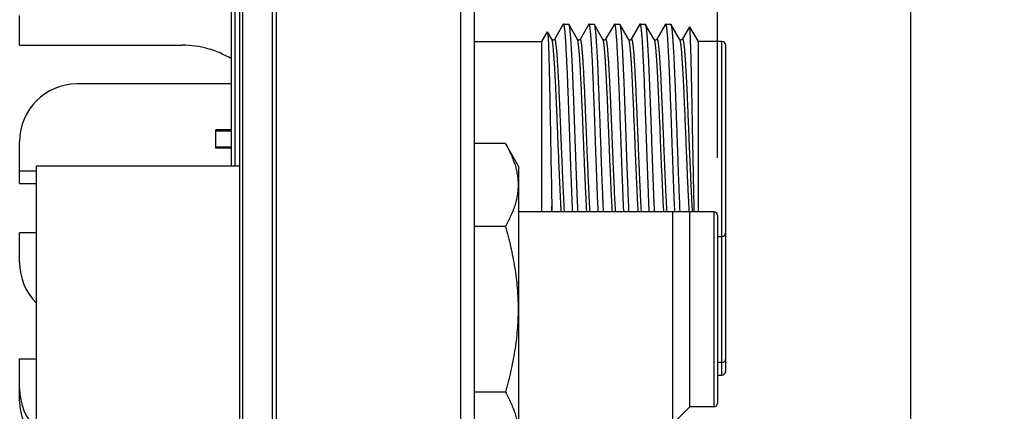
# Model space of a CAD drawing. Header units: inches. Extents: x 0 to 22, y 0 to 17.
# Tile 35 of 114: x 2.407 to 3.477, y 10.913 to 11.339. Entities that reach past the tile are written whole.
import ezdxf

# ---------------------------------------------------------------- set-up
doc = ezdxf.new("R2010")
doc.units = ezdxf.units.IN
doc.header["$LTSCALE"] = 1.21
doc.header["$MEASUREMENT"] = 0
doc.layers.get('0').update_dxf_attribs({"linetype": 'CONTINUOUS'})
doc.layers.add('DIMENSIONS', color=7, linetype='CONTINUOUS')
doc.styles.get("Standard").update_dxf_attribs({"font": 'txt', "width": 0.8})
doc.dimstyles.new('DIMSTYLE_1', dxfattribs={"dimtxt": 0.125, "dimasz": 0.18, "dimexe": 0.125, "dimexo": 0.0625, "dimgap": 0.03125, "dimtad": 0, "dimtih": 1, "dimtoh": 1, "dimzin": 4, "dimdsep": 46, "dimtxsty": 'STANDARD', "dimblk": '_FILLED', "dimblk1": '_FILLED', "dimblk2": '_FILLED', "dimcen": 0.09, "dimadec": 0, "dimazin": 0, "dimtp": 0.01, "dimtm": 0.01, "dimtfac": 1, "dimtofl": 0, "dimtmove": 0, "dimatfit": 3, "dimldrblk": '_FILLED', "dimfxl": 1, "dimtolj": 1, "dimtzin": 4, "dimarcsym": 0})

# ---------------------------------------------------------------- blocks, each defined once
blk = doc.blocks.new('*D48')
at = {"layer": 'DIMENSIONS', "color": 2, "linetype": 'CONTINUOUS'}
blk.add_line((3.1655, 11.1884), (3.1655, 12.7326), dxfattribs=at)
at = {"layer": 'DIMENSIONS', "color": 2, "linetype": 'CONTINUOUS', "insert": (3.103, 12.7951), "char_height": 0.125, "width": 1.225, "attachment_point": 1, "rotation": 90, "line_spacing_factor": 0.9}
blk.add_mtext('3X .38{\\Ftxt.shx;\\W1.000000;\\H0.125000; }[9.6]', dxfattribs=at)
blk = doc.blocks.new('_FILLED')
at = {"color": 0, "linetype": 'BYBLOCK'}
blk.add_solid([(0, 0), (-1, 0.1736), (-1, -0.1736)], dxfattribs=at)
blk = doc.blocks.new('*D50')
at = {"layer": 'DIMENSIONS', "color": 2, "linetype": 'CONTINUOUS'}
for p, q in [((3.3758, 10.3368), (3.3758, 12.7326)), ((3.221, 10.1841), (3.3758, 10.3368)), ((3.221, 9.9474), (3.221, 10.1841))]:
    blk.add_line(p, q, dxfattribs=at)
at = {"layer": 'DIMENSIONS', "color": 2, "linetype": 'CONTINUOUS', "insert": (3.3133, 12.7951), "char_height": 0.125, "width": 1.025, "attachment_point": 1, "rotation": 90, "line_spacing_factor": 0.9}
blk.add_mtext('.44{\\Ftxt.shx;\\W1.000000;\\H0.125000; }[11.1]', dxfattribs=at)

msp = doc.modelspace()

# ---------------------------------------------------------------- linework, layer by layer
at = {"color": 7, "linetype": 'CONTINUOUS'}
for p, q in [((2.8859, 12.2951), (2.8859, 8.1592)), ((2.9009, 12.2811), (2.9009, 8.1592)), ((2.6459, 7.8521), (2.6459, 11.9451)), ((2.6369, 11.1799), (2.6369, 11.4084)), ((2.4065, 11.3109), (2.4065, 11.3433)), ((2.9977, 11.3337), (2.9882, 11.3172)), ((2.998, 11.3339), (2.9977, 11.3337)), ((2.998, 11.3339), (3.0033, 11.3339)), ((2.9983, 11.3336), (2.998, 11.3339)), ((3.0033, 11.3339), (3.0036, 11.3337)), ((3.0131, 11.3172), (3.0036, 11.3337)), ((3.0255, 11.3337), (3.016, 11.3172)), ((3.0258, 11.3339), (3.0255, 11.3337)), ((3.0258, 11.3339), (3.0311, 11.3339)), ((3.0261, 11.3336), (3.0258, 11.3339)), ((3.0311, 11.3339), (3.0314, 11.3337)), ((3.0409, 11.3172), (3.0314, 11.3337)), ((3.0533, 11.3337), (3.0438, 11.3173)), ((3.0536, 11.3339), (3.0533, 11.3337)), ((3.0536, 11.3339), (3.0589, 11.3339)), ((3.0538, 11.3336), (3.0536, 11.3339)), ((3.0589, 11.3339), (3.0592, 11.3337)), ((3.0687, 11.3173), (3.0592, 11.3337)), ((3.0592, 11.3337), (3.0592, 11.3336)), ((3.081, 11.3337), (3.0715, 11.3173)), ((3.0813, 11.3339), (3.081, 11.3337)), ((3.0813, 11.3339), (3.0866, 11.3339)), ((3.0816, 11.3336), (3.0813, 11.3339)), ((3.0866, 11.3339), (3.0869, 11.3337)), ((3.0965, 11.3172), (3.0869, 11.3337)), ((3.0869, 11.3337), (3.087, 11.3336)), ((3.1088, 11.3337), (3.0993, 11.3173)), ((3.1091, 11.3339), (3.1088, 11.3337)), ((3.1091, 11.3339), (3.1144, 11.3339)), ((3.1094, 11.3336), (3.1091, 11.3339)), ((3.1144, 11.3339), (3.1147, 11.3337)), ((3.1242, 11.3173), (3.1147, 11.3337)), ((3.1147, 11.3337), (3.1148, 11.3336)), ((3.1349, 11.3308), (3.1271, 11.3172)), ((3.1351, 11.3308), (3.1349, 11.3308)), ((3.1351, 11.3308), (3.1443, 11.3149)), ((2.9743, 11.3149), (2.9804, 11.3255)), ((2.9804, 11.3255), (2.9805, 11.3255)), ((2.9853, 11.3173), (2.9805, 11.3255)), ((2.4065, 11.3109), (2.5837, 11.3109)), ((2.9009, 11.3149), (2.9743, 11.3149)), ((2.9743, 11.1303), (2.9743, 11.3149)), ((2.9853, 11.3173), (2.9853, 11.3173)), ((2.9855, 11.3168), (2.9853, 11.3173)), ((3.0131, 11.3172), (3.0131, 11.3172)), ((3.016, 11.3172), (3.016, 11.3172)), ((3.0409, 11.3172), (3.0409, 11.3172)), ((3.0715, 11.3173), (3.0715, 11.3173)), ((3.0965, 11.3172), (3.0965, 11.3172)), ((3.0965, 11.3172), (3.0965, 11.3172)), ((3.0993, 11.3173), (3.0994, 11.3174)), ((3.0993, 11.3172), (3.0993, 11.3173)), ((3.1242, 11.3172), (3.1242, 11.3172)), ((3.1443, 11.3149), (3.1443, 11.1299)), ((3.1703, 11.3149), (3.1443, 11.3149)), ((3.1743, 11.3109), (3.1743, 10.9564)), ((2.6369, 11.2688), (2.469, 11.2688)), ((2.6199, 11.1989), (2.6199, 11.2189)), ((2.6369, 11.2189), (2.6199, 11.2189)), ((2.6369, 11.2176), (2.6199, 11.2176)), ((3.0912, 11.1302), (3.0879, 11.2188)), ((2.4065, 11.1604), (2.4065, 11.2063)), ((2.9347, 11.2041), (2.9009, 11.2041)), ((2.9489, 11.1794), (2.9347, 11.2041)), ((2.6199, 11.2003), (2.6369, 11.2003)), ((2.6369, 11.1989), (2.6199, 11.1989)), ((2.4245, 11.1799), (2.4245, 10.8679)), ((2.4245, 11.1799), (2.6459, 11.1799)), ((2.9489, 11.1794), (2.9489, 10.8684)), ((2.4245, 11.1739), (2.4065, 11.1739)), ((2.4065, 11.1604), (2.4245, 11.1604)), ((2.9489, 11.1303), (3.1352, 11.1303)), ((2.9852, 11.1302), (2.9852, 11.136)), ((3.1165, 11.1303), (3.1165, 10.8989)), ((3.1355, 11.1299), (3.1352, 11.1303)), ((3.1355, 10.9179), (3.1355, 11.1299)), ((3.1615, 11.1299), (3.1355, 11.1299)), ((3.1655, 11.1259), (3.1655, 10.9219)), ((2.4065, 11.0746), (2.4065, 11.1069)), ((2.4245, 11.1069), (2.4065, 11.1069)), ((2.9347, 11.114), (2.9009, 11.114)), ((3.1655, 11.1029), (3.1703, 11.1029)), ((2.4065, 10.9241), (2.4065, 10.9699)), ((2.4065, 10.9699), (2.4245, 10.9699)), ((3.1703, 10.9659), (3.1655, 10.9659)), ((3.1655, 10.9524), (3.1703, 10.9524)), ((2.9347, 10.9339), (2.9009, 10.9339)), ((3.1355, 10.9179), (3.1165, 10.8989)), ((3.1615, 10.9179), (3.1355, 10.9179))]:
    msp.add_line(p, q, dxfattribs=at)
at = {"color": 9, "linetype": 'CONTINUOUS'}
for p, q in [((2.6493, 7.8521), (2.6493, 11.9451)), ((2.6813, 7.8521), (2.6813, 11.9451)), ((2.6859, 7.8521), (2.6859, 11.9451)), ((2.6407, 11.1799), (2.6407, 11.4084)), ((3.1242, 11.3172), (3.1244, 11.3168)), ((3.1703, 10.9524), (3.1703, 11.3149)), ((3.1615, 11.1299), (3.1615, 10.9179))]:
    msp.add_line(p, q, dxfattribs=at)
at = {"color": 7, "linetype": 'CONTINUOUS'}
for points in [[(2.9859, 11.3168), (2.9856, 11.317), (2.9854, 11.3172), (2.9854, 11.3172)], [(2.9882, 11.3173), (2.9882, 11.3172), (2.988, 11.317), (2.9878, 11.3168), (2.9874, 11.3166), (2.9869, 11.3165), (2.9864, 11.3166), (2.9859, 11.3168)], [(3.016, 11.3172), (3.0159, 11.3172), (3.0158, 11.317), (3.0156, 11.3168), (3.0153, 11.3166), (3.0148, 11.3165), (3.0143, 11.3165), (3.0138, 11.3166), (3.0134, 11.3169), (3.0132, 11.3171), (3.0131, 11.3172), (3.0131, 11.3172)], [(3.0438, 11.3173), (3.0437, 11.3172), (3.0436, 11.3171), (3.0434, 11.3169), (3.043, 11.3167), (3.0425, 11.3165), (3.042, 11.3165), (3.0415, 11.3167), (3.0412, 11.317), (3.041, 11.3172), (3.0409, 11.3172), (3.0409, 11.3173)], [(3.0715, 11.3172), (3.0715, 11.3172), (3.0714, 11.3171), (3.0711, 11.3168), (3.0707, 11.3166), (3.0703, 11.3165), (3.0698, 11.3165), (3.0693, 11.3167), (3.069, 11.3169), (3.0688, 11.3171), (3.0687, 11.3172), (3.0687, 11.3172)], [(3.099, 11.3168), (3.0986, 11.3166), (3.0981, 11.3165), (3.0976, 11.3165), (3.0971, 11.3166), (3.0968, 11.3169), (3.0966, 11.3171), (3.0965, 11.3172), (3.0965, 11.3172)], [(3.0993, 11.3172), (3.0993, 11.3172), (3.0992, 11.317), (3.099, 11.3168)], [(3.1247, 11.3168), (3.1244, 11.317), (3.1243, 11.3172), (3.1242, 11.3172)], [(3.1271, 11.3172), (3.1271, 11.3172), (3.127, 11.3171), (3.1268, 11.317), (3.1265, 11.3168), (3.1261, 11.3166), (3.1256, 11.3165), (3.1251, 11.3166), (3.1247, 11.3168)]]:
    msp.add_lwpolyline(points, dxfattribs=at)
for centre, radius, start, end in [((2.5837, 11.2089), 0.102, 58.5664, 90), ((3.1703, 11.3109), 0.004, 359.9999, 90), ((2.469, 11.2063), 0.0625, 90, 180), ((4.0979, 11.1828), 1.1137, 182.4068, 182.7042), ((3.1615, 11.1259), 0.004, 0, 90), ((3.1703, 11.1069), 0.004, 270, 360), ((2.469, 11.0746), 0.0625, 180, 224.5371), ((3.1703, 10.9699), 0.004, 270, 360), ((3.1703, 10.9564), 0.004, 270, 360), ((2.469, 10.9376), 0.0625, 180, 224.5082), ((2.469, 10.9241), 0.0625, 180, 224.5392), ((3.1615, 10.9219), 0.004, 270, 360)]:
    msp.add_arc(centre, radius, start, end, dxfattribs=at)
for points, knots in [([(3.008, 11.1302), (3.0078, 11.1325), (3.0076, 11.1371), (3.0073, 11.1442), (3.007, 11.1517), (3.0067, 11.1593), (3.0064, 11.1673), (3.0061, 11.1754), (3.0058, 11.1836), (3.0055, 11.192), (3.0052, 11.2005), (3.0049, 11.2089), (3.0046, 11.2174), (3.0043, 11.2259), (3.004, 11.2343), (3.0037, 11.2425), (3.0034, 11.2506), (3.003, 11.261), (3.0027, 11.2711), (3.0022, 11.2808), (3.0019, 11.2875), (3.0016, 11.2939), (3.0013, 11.3), (3.001, 11.3047), (3.0008, 11.3083), (3.0007, 11.3116), (3.0004, 11.3154), (3.0001, 11.3196), (2.9999, 11.3227), (2.9997, 11.325), (2.9995, 11.3265), (2.9994, 11.3279), (2.9992, 11.3291), (2.9991, 11.3302), (2.9989, 11.3312), (2.9988, 11.332), (2.9986, 11.3326), (2.9985, 11.3331), (2.9984, 11.3334), (2.9983, 11.3335), (2.9983, 11.3336)], [0, 0, 0, 0, 0.033387, 0.068409, 0.104905, 0.142704, 0.181633, 0.221511, 0.262155, 0.303374, 0.34498, 0.386777, 0.428574, 0.470177, 0.511392, 0.552029, 0.5919, 0.63082, 0.70509, 0.740098, 0.77347, 0.80505, 0.834695, 0.862264, 0.87523, 0.887631, 0.910679, 0.931303, 0.949411, 0.957496, 0.964923, 0.971685, 0.977774, 0.983186, 0.987914, 0.991957, 0.995319, 0.998003, 0.999088, 1, 1, 1, 1]), ([(3.0036, 11.3337), (3.0036, 11.3337), (3.0036, 11.3336), (3.0037, 11.3336), (3.0037, 11.3336)], [0, 0, 0, 0, 0.240224, 1, 1, 1, 1]), ([(3.0037, 11.3336), (3.0037, 11.3335), (3.0038, 11.3334), (3.0038, 11.3332), (3.0039, 11.3329), (3.004, 11.3327), (3.0041, 11.3323), (3.0042, 11.3318), (3.0043, 11.3311), (3.0044, 11.3302), (3.0046, 11.3291), (3.0047, 11.3279), (3.0049, 11.3265), (3.005, 11.325), (3.0052, 11.3227), (3.0055, 11.3195), (3.0058, 11.3153), (3.0061, 11.3107), (3.0064, 11.3055), (3.0067, 11.2999), (3.007, 11.2939), (3.0073, 11.2875), (3.0076, 11.2807), (3.0079, 11.2736), (3.0082, 11.2662), (3.0085, 11.2585), (3.0088, 11.2506), (3.0091, 11.2425), (3.0094, 11.2342), (3.0098, 11.223), (3.0103, 11.2089), (3.0108, 11.1948), (3.0112, 11.1836), (3.0115, 11.1753), (3.0118, 11.1672), (3.0121, 11.1593), (3.0124, 11.1517), (3.0127, 11.1442), (3.013, 11.1371), (3.0132, 11.1325), (3.0133, 11.1302)], [0, 0, 0, 0, 0.000936, 0.002031, 0.003292, 0.004721, 0.00632, 0.008091, 0.012147, 0.016887, 0.02231, 0.028411, 0.035186, 0.042627, 0.050726, 0.068862, 0.089513, 0.112584, 0.13797, 0.165552, 0.195203, 0.226787, 0.26016, 0.295166, 0.331646, 0.369429, 0.408341, 0.448202, 0.488827, 0.530028, 0.613396, 0.696763, 0.737964, 0.778589, 0.818449, 0.857361, 0.895143, 0.931622, 0.966628, 1, 1, 1, 1]), ([(3.0357, 11.1302), (3.0356, 11.1325), (3.0354, 11.1371), (3.0351, 11.1442), (3.0348, 11.1516), (3.0344, 11.162), (3.034, 11.1727), (3.0336, 11.1836), (3.0333, 11.1905), (3.0331, 11.1962), (3.0329, 11.2018), (3.0327, 11.2089), (3.0324, 11.2174), (3.032, 11.2286), (3.0315, 11.2423), (3.0309, 11.2582), (3.0304, 11.271), (3.03, 11.2807), (3.0297, 11.2874), (3.0294, 11.2939), (3.0291, 11.2999), (3.0288, 11.3055), (3.0285, 11.3106), (3.0282, 11.3153), (3.0279, 11.3195), (3.0276, 11.3227), (3.0274, 11.325), (3.0273, 11.3265), (3.0271, 11.3278), (3.027, 11.3291), (3.0268, 11.3302), (3.0267, 11.3311), (3.0266, 11.3319), (3.0264, 11.3325), (3.0263, 11.3329), (3.0263, 11.3332), (3.0262, 11.3334), (3.0261, 11.3335), (3.0261, 11.3336)], [0, 0, 0, 0, 0.033366, 0.068366, 0.104839, 0.142615, 0.221375, 0.261994, 0.303189, 0.323943, 0.34477, 0.386545, 0.42832, 0.469903, 0.551722, 0.63049, 0.704752, 0.73976, 0.773134, 0.804721, 0.834375, 0.861961, 0.887351, 0.910429, 0.931091, 0.94924, 0.957347, 0.964794, 0.971576, 0.977683, 0.983112, 0.987857, 0.991916, 0.995288, 0.996719, 0.99798, 0.999073, 1, 1, 1, 1]), ([(3.0314, 11.3337), (3.0314, 11.3337), (3.0314, 11.3336), (3.0314, 11.3336), (3.0314, 11.3336)], [0, 0, 0, 0, 0.240023, 1, 1, 1, 1]), ([(3.0314, 11.3336), (3.0315, 11.3335), (3.0315, 11.3334), (3.0316, 11.3332), (3.0317, 11.3329), (3.0318, 11.3325), (3.0319, 11.332), (3.0321, 11.3311), (3.0322, 11.3302), (3.0324, 11.3291), (3.0325, 11.3279), (3.0326, 11.3265), (3.0328, 11.325), (3.033, 11.3227), (3.0332, 11.3195), (3.0335, 11.3154), (3.0338, 11.3107), (3.0341, 11.3055), (3.0345, 11.2999), (3.0347, 11.295), (3.0349, 11.2908), (3.0351, 11.2864), (3.0354, 11.2807), (3.0356, 11.2736), (3.0359, 11.2662), (3.0362, 11.2585), (3.0365, 11.2506), (3.0368, 11.2425), (3.0371, 11.2342), (3.0375, 11.2259), (3.0377, 11.2188), (3.0379, 11.2132), (3.0381, 11.2075), (3.0384, 11.2004), (3.0386, 11.192), (3.0389, 11.1836), (3.0392, 11.1753), (3.0395, 11.1672), (3.0398, 11.1593), (3.0402, 11.1517), (3.0405, 11.1442), (3.0408, 11.1371), (3.041, 11.1325), (3.0411, 11.1302)], [0, 0, 0, 0, 0.000932, 0.002027, 0.003288, 0.004718, 0.008091, 0.012147, 0.016888, 0.022309, 0.028408, 0.035179, 0.042616, 0.050711, 0.068839, 0.089483, 0.112548, 0.137929, 0.165509, 0.195159, 0.210718, 0.226743, 0.260115, 0.295121, 0.3316, 0.369384, 0.408297, 0.448159, 0.488786, 0.52999, 0.571579, 0.592459, 0.613362, 0.655146, 0.696736, 0.73794, 0.778568, 0.818432, 0.857347, 0.895133, 0.931616, 0.966625, 1, 1, 1, 1]), ([(3.0635, 11.1302), (3.0634, 11.1325), (3.0632, 11.1371), (3.0629, 11.1442), (3.0626, 11.1517), (3.0623, 11.1593), (3.062, 11.1673), (3.0617, 11.1754), (3.0614, 11.1836), (3.0611, 11.192), (3.0608, 11.2004), (3.0605, 11.2089), (3.0602, 11.2174), (3.0599, 11.2245), (3.0597, 11.2301), (3.0595, 11.2357), (3.0593, 11.2425), (3.059, 11.2506), (3.0586, 11.261), (3.0582, 11.2711), (3.0578, 11.2807), (3.0575, 11.2875), (3.0572, 11.2939), (3.0569, 11.299), (3.0567, 11.3029), (3.0565, 11.3065), (3.0563, 11.3107), (3.056, 11.3154), (3.0557, 11.3196), (3.0554, 11.3227), (3.0552, 11.325), (3.0551, 11.3265), (3.0549, 11.3279), (3.0548, 11.3291), (3.0546, 11.3302), (3.0545, 11.3312), (3.0543, 11.332), (3.0542, 11.3326), (3.054, 11.3331), (3.0539, 11.3334), (3.0539, 11.3335), (3.0538, 11.3336)], [0, 0, 0, 0, 0.033384, 0.068402, 0.104894, 0.142689, 0.181613, 0.221487, 0.262125, 0.30334, 0.344941, 0.386734, 0.428526, 0.470125, 0.490791, 0.511336, 0.55197, 0.591838, 0.630755, 0.705023, 0.740031, 0.773402, 0.804984, 0.83463, 0.848683, 0.862202, 0.887572, 0.910624, 0.931253, 0.949368, 0.957457, 0.964889, 0.971655, 0.977749, 0.983166, 0.987899, 0.991947, 0.995313, 0.998, 0.999087, 1, 1, 1, 1]), ([(3.0592, 11.3336), (3.0593, 11.3335), (3.0593, 11.3334), (3.0594, 11.3332), (3.0595, 11.3329), (3.0595, 11.3327), (3.0596, 11.3323), (3.0597, 11.3319), (3.0598, 11.3311), (3.06, 11.3302), (3.0601, 11.3291), (3.0603, 11.3279), (3.0604, 11.3265), (3.0606, 11.325), (3.0608, 11.3227), (3.061, 11.3195), (3.0613, 11.3154), (3.0616, 11.3116), (3.0618, 11.3083), (3.062, 11.3047), (3.0622, 11.2999), (3.0625, 11.2939), (3.0628, 11.2875), (3.0631, 11.2807), (3.0634, 11.2736), (3.0637, 11.2662), (3.064, 11.2585), (3.0643, 11.2506), (3.0646, 11.2425), (3.0649, 11.2342), (3.0652, 11.2259), (3.0655, 11.2174), (3.0659, 11.2061), (3.0664, 11.1921), (3.0669, 11.1781), (3.0673, 11.1672), (3.0677, 11.1569), (3.0682, 11.1445), (3.0686, 11.1349), (3.0688, 11.1302)], [0, 0, 0, 0, 0.000931, 0.00202, 0.003273, 0.004696, 0.006291, 0.008058, 0.012108, 0.016844, 0.022264, 0.028363, 0.035136, 0.042575, 0.050673, 0.068805, 0.089453, 0.11252, 0.124928, 0.1379, 0.165477, 0.195126, 0.22671, 0.260084, 0.295092, 0.331573, 0.369359, 0.408273, 0.448137, 0.488765, 0.529971, 0.571562, 0.613347, 0.696724, 0.77856, 0.818425, 0.857342, 0.931612, 1, 1, 1, 1]), ([(3.0879, 11.2188), (3.0878, 11.2225), (3.0875, 11.2297), (3.0871, 11.2405), (3.0868, 11.2494), (3.0865, 11.2564), (3.0863, 11.2614), (3.0861, 11.2664), (3.0859, 11.2728), (3.0856, 11.2805), (3.0852, 11.2892), (3.0848, 11.2974), (3.0844, 11.3037), (3.0842, 11.3084), (3.084, 11.3117), (3.0838, 11.3147), (3.0836, 11.3176), (3.0834, 11.3202), (3.0832, 11.3226), (3.083, 11.3248), (3.0828, 11.3267), (3.0826, 11.3285), (3.0825, 11.3298), (3.0823, 11.3307), (3.0822, 11.3313), (3.0821, 11.3318), (3.082, 11.3323), (3.0819, 11.3327), (3.0818, 11.333), (3.0817, 11.3333), (3.0817, 11.3335), (3.0816, 11.3336)], [0, 0, 0, 0, 0.095669, 0.189912, 0.281989, 0.326989, 0.371178, 0.414469, 0.456777, 0.538116, 0.614556, 0.6855, 0.750393, 0.78041, 0.808727, 0.835288, 0.860043, 0.882942, 0.903944, 0.923007, 0.940099, 0.955187, 0.968248, 0.974011, 0.979261, 0.983996, 0.988218, 0.991927, 0.995127, 0.997818, 1, 1, 1, 1]), ([(3.087, 11.3336), (3.087, 11.3335), (3.0871, 11.3334), (3.0871, 11.3332), (3.0872, 11.3329), (3.0873, 11.3325), (3.0875, 11.332), (3.0876, 11.3311), (3.0878, 11.3302), (3.0879, 11.3291), (3.0881, 11.3279), (3.0882, 11.3265), (3.0884, 11.325), (3.0886, 11.3227), (3.0888, 11.3195), (3.0891, 11.3153), (3.0894, 11.3107), (3.0897, 11.3055), (3.09, 11.2999), (3.0903, 11.2939), (3.0906, 11.2875), (3.0909, 11.2807), (3.0912, 11.2736), (3.0915, 11.2662), (3.0918, 11.2585), (3.0921, 11.2506), (3.0924, 11.2425), (3.0927, 11.2342), (3.093, 11.2273), (3.0932, 11.2216), (3.0934, 11.216), (3.0936, 11.2089), (3.0939, 11.2004), (3.0942, 11.192), (3.0945, 11.1836), (3.0948, 11.1753), (3.0951, 11.1672), (3.0954, 11.1593), (3.0957, 11.1517), (3.096, 11.1442), (3.0963, 11.1371), (3.0965, 11.1325), (3.0966, 11.1302)], [0, 0, 0, 0, 0.000931, 0.002026, 0.003287, 0.004718, 0.008092, 0.012152, 0.016896, 0.022321, 0.028424, 0.035198, 0.042638, 0.050735, 0.068867, 0.089514, 0.112581, 0.137964, 0.165545, 0.195197, 0.226782, 0.260155, 0.295161, 0.331641, 0.369424, 0.408336, 0.448197, 0.488823, 0.530025, 0.550783, 0.571613, 0.613394, 0.655175, 0.696763, 0.737964, 0.77859, 0.81845, 0.857362, 0.895144, 0.931623, 0.966629, 1, 1, 1, 1]), ([(3.119, 11.1302), (3.1189, 11.1325), (3.1187, 11.1371), (3.1184, 11.1442), (3.1181, 11.1517), (3.1178, 11.1593), (3.1175, 11.1672), (3.1172, 11.1753), (3.1169, 11.1836), (3.1166, 11.192), (3.1163, 11.2004), (3.116, 11.2089), (3.1157, 11.2174), (3.1154, 11.2258), (3.1151, 11.2342), (3.1148, 11.2425), (3.1145, 11.2506), (3.1142, 11.2585), (3.1139, 11.2661), (3.1136, 11.2736), (3.1133, 11.2807), (3.113, 11.2875), (3.1127, 11.2939), (3.1124, 11.2999), (3.1121, 11.3055), (3.1118, 11.3106), (3.1116, 11.3146), (3.1114, 11.3176), (3.1112, 11.3202), (3.111, 11.3227), (3.1108, 11.325), (3.1106, 11.3265), (3.1105, 11.3278), (3.1103, 11.3291), (3.1102, 11.3302), (3.11, 11.3311), (3.1099, 11.3319), (3.1097, 11.3325), (3.1096, 11.3329), (3.1096, 11.3332), (3.1095, 11.3334), (3.1094, 11.3335), (3.1094, 11.3336)], [0, 0, 0, 0, 0.033369, 0.068371, 0.104845, 0.142622, 0.181528, 0.221383, 0.262002, 0.303197, 0.344779, 0.386553, 0.428329, 0.469911, 0.511107, 0.551728, 0.591585, 0.630494, 0.668275, 0.704753, 0.739759, 0.773132, 0.804718, 0.834371, 0.861955, 0.887343, 0.910419, 0.921055, 0.931075, 0.949216, 0.957319, 0.964764, 0.971543, 0.977651, 0.983081, 0.987829, 0.991892, 0.995272, 0.996707, 0.997973, 0.999071, 1, 1, 1, 1]), ([(3.1148, 11.3336), (3.1148, 11.3335), (3.1148, 11.3334), (3.1149, 11.3332), (3.115, 11.3329), (3.1151, 11.3326), (3.1151, 11.3323), (3.1152, 11.3318), (3.1154, 11.3311), (3.1155, 11.3302), (3.1157, 11.3291), (3.1158, 11.3278), (3.116, 11.3265), (3.1161, 11.325), (3.1163, 11.3227), (3.1166, 11.3195), (3.1168, 11.3161), (3.117, 11.3132), (3.1172, 11.3099), (3.1175, 11.3055), (3.1178, 11.2999), (3.1181, 11.2938), (3.1184, 11.2874), (3.1187, 11.2807), (3.119, 11.2735), (3.1193, 11.2661), (3.1196, 11.2585), (3.1199, 11.2505), (3.1202, 11.2424), (3.1205, 11.2342), (3.1208, 11.2258), (3.1211, 11.2174), (3.1214, 11.2089), (3.1217, 11.2018), (3.1219, 11.1961), (3.1221, 11.1905), (3.1223, 11.1836), (3.1227, 11.1727), (3.1232, 11.1595), (3.1238, 11.1445), (3.1242, 11.1349), (3.1244, 11.1302)], [0, 0, 0, 0, 0.000934, 0.002029, 0.00329, 0.004722, 0.006325, 0.0081, 0.012168, 0.016922, 0.022358, 0.028473, 0.035261, 0.042713, 0.050822, 0.068974, 0.089634, 0.100877, 0.112712, 0.138102, 0.165688, 0.195344, 0.226933, 0.260309, 0.295316, 0.331794, 0.369574, 0.408481, 0.448335, 0.488954, 0.530147, 0.571726, 0.613497, 0.655267, 0.676092, 0.696844, 0.738034, 0.778648, 0.857398, 0.931639, 1, 1, 1, 1]), ([(3.1403, 11.1299), (3.1402, 11.1319), (3.1401, 11.1362), (3.1399, 11.1428), (3.1397, 11.1498), (3.1396, 11.1571), (3.1394, 11.1648), (3.1393, 11.1728), (3.1391, 11.1809), (3.1389, 11.1893), (3.1388, 11.1977), (3.1386, 11.2063), (3.1384, 11.2149), (3.1383, 11.2235), (3.1381, 11.232), (3.1379, 11.2431), (3.1377, 11.254), (3.1375, 11.2646), (3.1373, 11.2722), (3.1371, 11.2794), (3.137, 11.2863), (3.1368, 11.2927), (3.1367, 11.2988), (3.1365, 11.3044), (3.1363, 11.3095), (3.1362, 11.3142), (3.136, 11.3177), (3.1359, 11.3202), (3.1359, 11.3219), (3.1358, 11.3235), (3.1357, 11.3249), (3.1356, 11.3261), (3.1356, 11.3272), (3.1355, 11.3282), (3.1354, 11.329), (3.1353, 11.3296), (3.1353, 11.33), (3.1352, 11.3302), (3.1352, 11.3304), (3.1352, 11.3306), (3.1351, 11.3307), (3.1351, 11.3308), (3.1351, 11.3308), (3.1351, 11.3308)], [0, 0, 0, 0, 0.030711, 0.0636, 0.098487, 0.135171, 0.173425, 0.213018, 0.253721, 0.295304, 0.337538, 0.38019, 0.423021, 0.465792, 0.508266, 0.550216, 0.631657, 0.670714, 0.708372, 0.744424, 0.778687, 0.810996, 0.841197, 0.869141, 0.894687, 0.917698, 0.938042, 0.947177, 0.955608, 0.963328, 0.970329, 0.976607, 0.982157, 0.986974, 0.991054, 0.994395, 0.995788, 0.996996, 0.99802, 0.998859, 0.999518, 0.99978, 1, 1, 1, 1]), ([(2.9805, 11.3255), (2.9806, 11.3255), (2.9806, 11.3255), (2.9806, 11.3253), (2.9807, 11.3252), (2.9807, 11.325), (2.9807, 11.3248), (2.9808, 11.3244), (2.9808, 11.3239), (2.9809, 11.3231), (2.981, 11.3222), (2.9811, 11.3212), (2.9811, 11.32), (2.9812, 11.3188), (2.9813, 11.3174), (2.9814, 11.3158), (2.9815, 11.3135), (2.9816, 11.3103), (2.9818, 11.3062), (2.9819, 11.3016), (2.9821, 11.2965), (2.9822, 11.291), (2.9823, 11.2852), (2.9825, 11.279), (2.9827, 11.2701), (2.9829, 11.2608), (2.9831, 11.2512), (2.9832, 11.2436), (2.9834, 11.2359), (2.9835, 11.2281), (2.9837, 11.2202), (2.9838, 11.2095), (2.9841, 11.1961), (2.9843, 11.1828), (2.9845, 11.1724), (2.9847, 11.1659), (2.9848, 11.1609), (2.9848, 11.1571), (2.9849, 11.1534), (2.985, 11.1487), (2.9851, 11.1428), (2.9852, 11.1382), (2.9852, 11.1359)], [0, 0, 0, 0, 0.000482, 0.001136, 0.001968, 0.002979, 0.00417, 0.005541, 0.008819, 0.012811, 0.017509, 0.022907, 0.028997, 0.03577, 0.043218, 0.051331, 0.060101, 0.079572, 0.101548, 0.125941, 0.15265, 0.181543, 0.212464, 0.245258, 0.279767, 0.353301, 0.392004, 0.431778, 0.472451, 0.513844, 0.555765, 0.598029, 0.682848, 0.766864, 0.808126, 0.848655, 0.868588, 0.888271, 0.907682, 0.926804, 0.964099, 1, 1, 1, 1]), ([(2.9955, 11.1302), (2.9954, 11.132), (2.9952, 11.1358), (2.9949, 11.1417), (2.9946, 11.1478), (2.9943, 11.1543), (2.994, 11.1611), (2.9937, 11.1669), (2.9935, 11.1716), (2.9933, 11.1765), (2.9929, 11.1852), (2.9925, 11.1952), (2.9921, 11.2054), (2.9917, 11.2156), (2.9913, 11.2257), (2.9909, 11.2358), (2.9906, 11.2431), (2.9902, 11.2503), (2.9899, 11.2573), (2.9896, 11.264), (2.9893, 11.2705), (2.989, 11.2766), (2.9887, 11.2816), (2.9885, 11.2853), (2.9884, 11.288), (2.9882, 11.2906), (2.988, 11.2938), (2.9877, 11.2976), (2.9874, 11.3018), (2.9871, 11.3055), (2.9869, 11.3083), (2.9866, 11.3103), (2.9865, 11.3116), (2.9863, 11.3128), (2.9862, 11.3138), (2.986, 11.3148), (2.9859, 11.3155), (2.9857, 11.3161), (2.9856, 11.3165), (2.9856, 11.3167), (2.9855, 11.3168)], [0, 0, 0, 0, 0.029419, 0.060764, 0.093888, 0.128639, 0.164859, 0.202392, 0.221588, 0.241034, 0.280577, 0.361548, 0.402577, 0.443701, 0.525424, 0.565608, 0.605057, 0.643579, 0.680989, 0.71711, 0.751771, 0.784809, 0.816058, 0.830962, 0.845357, 0.859213, 0.872507, 0.897352, 0.919796, 0.939755, 0.957161, 0.964885, 0.971948, 0.97834, 0.984054, 0.989083, 0.99342, 0.997059, 0.998617, 1, 1, 1, 1]), ([(3.0233, 11.1302), (3.0232, 11.1321), (3.023, 11.1349), (3.0228, 11.1388), (3.0227, 11.1418), (3.0225, 11.1449), (3.0224, 11.1481), (3.0222, 11.1514), (3.022, 11.1559), (3.0217, 11.1617), (3.0213, 11.1713), (3.0209, 11.1813), (3.0205, 11.1914), (3.02, 11.2017), (3.0195, 11.2147), (3.019, 11.2276), (3.0186, 11.2378), (3.0182, 11.2452), (3.0179, 11.2525), (3.0176, 11.2584), (3.0174, 11.263), (3.0173, 11.2664), (3.0171, 11.2696), (3.0169, 11.2728), (3.0168, 11.276), (3.0166, 11.279), (3.0165, 11.2819), (3.0163, 11.2857), (3.016, 11.2901), (3.0157, 11.295), (3.0154, 11.2995), (3.0151, 11.3036), (3.0148, 11.3067), (3.0146, 11.3089), (3.0144, 11.3103), (3.0142, 11.3117), (3.0141, 11.3129), (3.0139, 11.3139), (3.0138, 11.3149), (3.0137, 11.3155), (3.0135, 11.316), (3.0135, 11.3163), (3.0134, 11.3166), (3.0133, 11.3168), (3.0132, 11.317), (3.0132, 11.3172), (3.0131, 11.3172)], [0, 0, 0, 0, 0.029886, 0.045582, 0.061754, 0.078385, 0.095456, 0.112951, 0.130848, 0.167768, 0.20603, 0.285684, 0.32664, 0.368074, 0.451546, 0.534378, 0.574997, 0.614811, 0.653631, 0.691271, 0.709587, 0.727531, 0.745079, 0.762208, 0.778892, 0.795104, 0.810825, 0.826036, 0.85484, 0.881372, 0.905536, 0.927236, 0.946362, 0.954923, 0.962796, 0.969967, 0.976429, 0.982172, 0.987191, 0.991481, 0.993352, 0.99504, 0.996547, 0.997873, 0.999022, 1, 1, 1, 1]), ([(3.0511, 11.1302), (3.051, 11.1321), (3.0508, 11.1359), (3.0505, 11.1419), (3.0501, 11.1482), (3.0498, 11.1549), (3.0495, 11.1618), (3.0492, 11.1689), (3.0489, 11.1763), (3.0485, 11.1839), (3.0482, 11.1915), (3.0479, 11.1993), (3.0476, 11.2058), (3.0474, 11.211), (3.0472, 11.2162), (3.047, 11.2227), (3.0466, 11.2304), (3.0463, 11.238), (3.046, 11.2455), (3.0457, 11.2527), (3.0454, 11.2598), (3.045, 11.2665), (3.0447, 11.273), (3.0444, 11.2792), (3.0441, 11.2849), (3.0438, 11.2903), (3.0435, 11.2952), (3.0431, 11.2997), (3.0428, 11.3038), (3.0426, 11.3068), (3.0423, 11.309), (3.0422, 11.3105), (3.042, 11.3118), (3.0419, 11.313), (3.0417, 11.314), (3.0415, 11.315), (3.0414, 11.3156), (3.0413, 11.3161), (3.0412, 11.3164), (3.0411, 11.3166), (3.0411, 11.3169), (3.041, 11.3171), (3.0409, 11.3172), (3.0409, 11.3172)], [0, 0, 0, 0, 0.029895, 0.061821, 0.095625, 0.131141, 0.168175, 0.206518, 0.245962, 0.286301, 0.327329, 0.368838, 0.410619, 0.431544, 0.452454, 0.494122, 0.535399, 0.576074, 0.615932, 0.654787, 0.692448, 0.728717, 0.763391, 0.796263, 0.827143, 0.855881, 0.88235, 0.906449, 0.928078, 0.947119, 0.955633, 0.963453, 0.970568, 0.976962, 0.982626, 0.987554, 0.991746, 0.993568, 0.995209, 0.996669, 0.997952, 0.999061, 1, 1, 1, 1]), ([(3.0715, 11.3173), (3.0716, 11.3173), (3.0716, 11.3174), (3.0717, 11.3174), (3.0717, 11.3175), (3.0718, 11.3175), (3.0718, 11.3175), (3.0719, 11.3175), (3.0719, 11.3175), (3.072, 11.3175), (3.0721, 11.3174), (3.0721, 11.3173), (3.0722, 11.3171), (3.0723, 11.3169), (3.0724, 11.3167), (3.0725, 11.3164), (3.0726, 11.316), (3.0727, 11.3153), (3.0729, 11.3144), (3.0731, 11.3134), (3.0732, 11.3122), (3.0734, 11.3108), (3.0736, 11.3093), (3.0737, 11.3076), (3.074, 11.3052), (3.0743, 11.3017), (3.0746, 11.2971), (3.0749, 11.2921), (3.0753, 11.2865), (3.0756, 11.2805), (3.0759, 11.274), (3.0763, 11.2672), (3.0766, 11.2601), (3.0769, 11.2526), (3.0773, 11.2449), (3.0776, 11.237), (3.078, 11.2289), (3.0783, 11.2207), (3.0786, 11.2124), (3.079, 11.2041), (3.0793, 11.1958), (3.0797, 11.1876), (3.08, 11.1796), (3.0803, 11.1717), (3.0807, 11.164), (3.081, 11.1566), (3.0813, 11.1495), (3.0817, 11.1427), (3.082, 11.1363), (3.0822, 11.1322), (3.0824, 11.1302)], [0, 0, 0, 0, 0.000798, 0.001133, 0.001432, 0.001936, 0.002163, 0.002387, 0.002875, 0.003161, 0.003483, 0.00425, 0.005198, 0.006337, 0.007671, 0.009204, 0.010936, 0.015004, 0.019875, 0.025547, 0.032016, 0.039275, 0.047319, 0.05614, 0.065728, 0.087155, 0.111498, 0.138609, 0.168299, 0.200381, 0.234672, 0.270985, 0.30912, 0.348863, 0.389982, 0.43222, 0.475326, 0.519046, 0.56313, 0.607325, 0.651373, 0.695009, 0.737972, 0.780014, 0.8209, 0.8604, 0.89829, 0.934338, 0.968313, 1, 1, 1, 1]), ([(3.0994, 11.3174), (3.0994, 11.3174), (3.0995, 11.3175), (3.0995, 11.3175), (3.0995, 11.3175), (3.0996, 11.3175), (3.0996, 11.3175), (3.0997, 11.3175), (3.0997, 11.3175), (3.0998, 11.3174), (3.0999, 11.3174), (3.0999, 11.3172), (3.1, 11.3171), (3.1001, 11.3169), (3.1002, 11.3166), (3.1003, 11.3164), (3.1004, 11.316), (3.1004, 11.3157), (3.1005, 11.3153), (3.1006, 11.3147), (3.1008, 11.3138), (3.1009, 11.3127), (3.1011, 11.3114), (3.1013, 11.31), (3.1014, 11.3084), (3.1016, 11.3067), (3.1018, 11.3049), (3.1019, 11.3029), (3.1022, 11.3), (3.1024, 11.296), (3.1028, 11.2908), (3.1031, 11.2852), (3.1035, 11.2792), (3.1038, 11.2727), (3.1041, 11.2659), (3.1044, 11.2588), (3.1048, 11.2514), (3.1051, 11.2437), (3.1056, 11.2331), (3.1061, 11.2196), (3.1067, 11.206), (3.1071, 11.1951), (3.1076, 11.1844), (3.108, 11.1739), (3.1085, 11.1636), (3.1088, 11.1563), (3.1091, 11.1493), (3.1095, 11.1426), (3.1098, 11.1363), (3.11, 11.1322), (3.1101, 11.1302)], [0, 0, 0, 0, 0.000309, 0.000584, 0.000833, 0.001065, 0.00129, 0.00152, 0.002036, 0.002339, 0.002679, 0.003482, 0.004461, 0.005627, 0.006983, 0.008534, 0.01028, 0.012224, 0.014365, 0.016704, 0.021976, 0.028041, 0.034891, 0.04252, 0.050916, 0.06007, 0.069971, 0.080608, 0.091965, 0.116761, 0.1442, 0.174123, 0.206371, 0.240772, 0.277128, 0.315233, 0.354869, 0.395796, 0.437778, 0.523958, 0.611457, 0.655069, 0.698257, 0.782391, 0.822857, 0.861937, 0.899397, 0.935023, 0.968615, 1, 1, 1, 1]), ([(3.1271, 11.3172), (3.1271, 11.3173), (3.1271, 11.3174), (3.1272, 11.3174), (3.1273, 11.3175), (3.1273, 11.3175), (3.1274, 11.3175), (3.1274, 11.3175), (3.1275, 11.3175), (3.1275, 11.3174), (3.1276, 11.3174), (3.1277, 11.3173), (3.1278, 11.3171), (3.1278, 11.3169), (3.1279, 11.3167), (3.128, 11.3164), (3.1281, 11.316), (3.1283, 11.3154), (3.1284, 11.3145), (3.1286, 11.3134), (3.1288, 11.3122), (3.129, 11.3109), (3.1291, 11.3094), (3.1293, 11.3077), (3.1295, 11.3059), (3.1296, 11.304), (3.1299, 11.3011), (3.1301, 11.2972), (3.1305, 11.2921), (3.1308, 11.2865), (3.1312, 11.2805), (3.1315, 11.274), (3.1318, 11.2672), (3.1322, 11.26), (3.1326, 11.2499), (3.1331, 11.2394), (3.1335, 11.2287), (3.1339, 11.2205), (3.1342, 11.2122), (3.1345, 11.2039), (3.1349, 11.1956), (3.1352, 11.1874), (3.1356, 11.1793), (3.1359, 11.1714), (3.1362, 11.1637), (3.1366, 11.1563), (3.1369, 11.1491), (3.1372, 11.1424), (3.1376, 11.136), (3.1378, 11.1319), (3.1379, 11.1299)], [0, 0, 0, 0, 0.000806, 0.001145, 0.001447, 0.00196, 0.002189, 0.002415, 0.0029, 0.003182, 0.003497, 0.004247, 0.005172, 0.006284, 0.007589, 0.00909, 0.010791, 0.014794, 0.019603, 0.025222, 0.031648, 0.038876, 0.046902, 0.055719, 0.06532, 0.075686, 0.086801, 0.111181, 0.138288, 0.167957, 0.200029, 0.234337, 0.2707, 0.308917, 0.348749, 0.432236, 0.475395, 0.519171, 0.563312, 0.607558, 0.651643, 0.695305, 0.738294, 0.780365, 0.821274, 0.860773, 0.898615, 0.934565, 0.96842, 1, 1, 1, 1]), ([(2.9347, 11.2041), (2.9357, 11.2023), (2.9377, 11.1986), (2.9404, 11.1931), (2.9429, 11.1875), (2.9449, 11.1818), (2.9465, 11.1762), (2.9477, 11.1705), (2.9484, 11.1648), (2.9487, 11.159), (2.9484, 11.1533), (2.9477, 11.1476), (2.9465, 11.1419), (2.9449, 11.1362), (2.9429, 11.1306), (2.9404, 11.125), (2.9377, 11.1195), (2.9357, 11.1158), (2.9347, 11.114)], [0, 0, 0, 0, 0.06594, 0.130787, 0.194529, 0.257201, 0.318894, 0.379764, 0.440039, 0.5, 0.559961, 0.620236, 0.681106, 0.742799, 0.805471, 0.869213, 0.93406, 1, 1, 1, 1]), ([(2.9347, 11.114), (2.9357, 11.1103), (2.9377, 11.103), (2.9405, 11.0919), (2.9429, 11.0807), (2.9449, 11.0695), (2.9465, 11.0581), (2.9477, 11.0468), (2.9484, 11.0354), (2.9487, 11.0239), (2.9484, 11.0125), (2.9477, 11.0011), (2.9465, 10.9897), (2.9449, 10.9784), (2.9429, 10.9672), (2.9405, 10.956), (2.9377, 10.9449), (2.9357, 10.9375), (2.9347, 10.9339)], [0, 0, 0, 0, 0.062501, 0.125001, 0.187502, 0.250002, 0.312501, 0.375001, 0.437501, 0.5, 0.562499, 0.624999, 0.687499, 0.749998, 0.812498, 0.874999, 0.937499, 1, 1, 1, 1]), ([(2.9347, 10.9339), (2.9357, 10.9321), (2.9377, 10.9284), (2.9404, 10.9229), (2.9429, 10.9173), (2.9449, 10.9116), (2.9465, 10.906), (2.9477, 10.9003), (2.9484, 10.8946), (2.9487, 10.8888), (2.9484, 10.8831), (2.9477, 10.8774), (2.9465, 10.8717), (2.9449, 10.866), (2.9429, 10.8604), (2.9404, 10.8548), (2.9377, 10.8493), (2.9357, 10.8456), (2.9347, 10.8438)], [0, 0, 0, 0, 0.06594, 0.130787, 0.194529, 0.257201, 0.318894, 0.379764, 0.440039, 0.5, 0.559961, 0.620236, 0.681106, 0.742799, 0.805471, 0.869213, 0.93406, 1, 1, 1, 1])]:
    msp.add_open_spline(points, degree=3, knots=knots, dxfattribs=at)
at = {"color": 9, "linetype": 'CONTINUOUS'}
for points, knots in [([(2.999, 11.1302), (2.9989, 11.1322), (2.9987, 11.1363), (2.9982, 11.145), (2.9978, 11.1543), (2.9973, 11.1639), (2.997, 11.1716), (2.9967, 11.1795), (2.9963, 11.1876), (2.996, 11.1957), (2.9957, 11.204), (2.9953, 11.2123), (2.995, 11.2206), (2.9946, 11.2288), (2.9943, 11.2369), (2.994, 11.2448), (2.9936, 11.2525), (2.9933, 11.2599), (2.993, 11.2671), (2.9926, 11.2739), (2.9923, 11.2804), (2.9919, 11.2864), (2.9916, 11.292), (2.9913, 11.297), (2.9909, 11.3016), (2.9906, 11.3051), (2.9904, 11.3075), (2.9902, 11.3092), (2.9901, 11.3107), (2.9899, 11.3121), (2.9897, 11.3133), (2.9896, 11.3144), (2.9894, 11.3153), (2.9893, 11.3159), (2.9891, 11.3164), (2.9891, 11.3167), (2.989, 11.3169), (2.9889, 11.3171), (2.9888, 11.3173), (2.9887, 11.3174), (2.9887, 11.3174), (2.9886, 11.3175), (2.9886, 11.3175), (2.9885, 11.3175), (2.9884, 11.3175), (2.9884, 11.3175), (2.9883, 11.3174), (2.9883, 11.3174), (2.9882, 11.3173), (2.9882, 11.3173)], [0, 0, 0, 0, 0.031648, 0.065548, 0.139335, 0.178805, 0.219685, 0.26172, 0.304663, 0.348268, 0.392283, 0.43645, 0.480514, 0.52422, 0.567306, 0.609509, 0.650587, 0.690295, 0.728441, 0.764787, 0.799138, 0.831286, 0.861007, 0.88808, 0.912376, 0.933804, 0.943413, 0.95227, 0.960363, 0.967679, 0.974207, 0.979936, 0.984857, 0.988967, 0.990718, 0.992267, 0.993615, 0.994765, 0.995723, 0.996499, 0.996825, 0.997115, 0.99761, 0.997837, 0.998066, 0.998573, 0.998871, 0.999206, 1, 1, 1, 1]), ([(3.0268, 11.1302), (3.0267, 11.1322), (3.0265, 11.1363), (3.0261, 11.1427), (3.0258, 11.1495), (3.0255, 11.1566), (3.0251, 11.164), (3.0247, 11.1744), (3.0242, 11.1851), (3.0237, 11.1959), (3.0234, 11.2042), (3.0231, 11.2125), (3.0228, 11.2208), (3.0224, 11.229), (3.0221, 11.2358), (3.0219, 11.2411), (3.0217, 11.2451), (3.0216, 11.249), (3.0214, 11.2528), (3.0212, 11.2566), (3.0211, 11.2603), (3.0209, 11.2639), (3.0207, 11.2675), (3.0205, 11.2709), (3.0203, 11.2753), (3.0201, 11.2796), (3.0199, 11.2838), (3.0197, 11.2867), (3.0195, 11.2896), (3.0194, 11.2923), (3.0192, 11.2949), (3.019, 11.2974), (3.0189, 11.2997), (3.0187, 11.302), (3.0185, 11.304), (3.0183, 11.306), (3.0182, 11.3078), (3.018, 11.3094), (3.0178, 11.3109), (3.0177, 11.3123), (3.0175, 11.3134), (3.0173, 11.3145), (3.0172, 11.3153), (3.0171, 11.3158), (3.017, 11.3161), (3.0169, 11.3164), (3.0168, 11.3167), (3.0167, 11.3169), (3.0167, 11.3171), (3.0166, 11.3173), (3.0165, 11.3174), (3.0164, 11.3174), (3.0164, 11.3175), (3.0164, 11.3175), (3.0163, 11.3175), (3.0163, 11.3175), (3.0162, 11.3175), (3.0162, 11.3175), (3.0161, 11.3174), (3.016, 11.3173), (3.016, 11.3173), (3.016, 11.3172)], [0, 0, 0, 0, 0.031757, 0.065786, 0.101865, 0.139787, 0.179341, 0.2203, 0.305441, 0.349132, 0.393237, 0.43749, 0.481629, 0.525393, 0.568532, 0.589791, 0.610802, 0.631536, 0.651965, 0.672056, 0.691775, 0.711082, 0.729939, 0.748327, 0.766228, 0.800482, 0.81678, 0.832491, 0.847603, 0.862103, 0.87597, 0.889182, 0.901708, 0.913521, 0.924605, 0.934947, 0.944528, 0.953327, 0.96133, 0.968526, 0.974917, 0.980504, 0.985285, 0.987373, 0.98926, 0.990946, 0.992433, 0.993722, 0.994818, 0.995726, 0.996459, 0.996766, 0.997041, 0.99729, 0.997521, 0.997747, 0.997981, 0.998232, 0.99851, 0.999172, 1, 1, 1, 1]), ([(3.0546, 11.1302), (3.0545, 11.1322), (3.0543, 11.1363), (3.0538, 11.145), (3.0532, 11.1568), (3.0527, 11.1691), (3.0522, 11.1795), (3.0519, 11.1876), (3.0516, 11.1957), (3.0513, 11.2026), (3.051, 11.2082), (3.0508, 11.2137), (3.0506, 11.2192), (3.0504, 11.2247), (3.0502, 11.2288), (3.05, 11.2329), (3.0499, 11.2369), (3.0497, 11.2409), (3.0495, 11.2448), (3.0493, 11.2487), (3.0492, 11.2526), (3.049, 11.2563), (3.0488, 11.2612), (3.0485, 11.2671), (3.0482, 11.274), (3.0478, 11.2804), (3.0475, 11.2864), (3.0472, 11.292), (3.0469, 11.2963), (3.0466, 11.2995), (3.0464, 11.3024), (3.0462, 11.3051), (3.046, 11.3076), (3.0458, 11.3092), (3.0456, 11.3108), (3.0455, 11.3121), (3.0453, 11.3133), (3.0451, 11.3144), (3.045, 11.3153), (3.0448, 11.316), (3.0447, 11.3164), (3.0446, 11.3167), (3.0445, 11.3169), (3.0444, 11.3171), (3.0444, 11.3173), (3.0443, 11.3174), (3.0442, 11.3174), (3.0442, 11.3175), (3.0441, 11.3175), (3.044, 11.3175), (3.044, 11.3175), (3.0439, 11.3175), (3.0439, 11.3174), (3.0438, 11.3174), (3.0438, 11.3173), (3.0438, 11.3173)], [0, 0, 0, 0, 0.031682, 0.06561, 0.1394, 0.219743, 0.261788, 0.304749, 0.348372, 0.392399, 0.414486, 0.436579, 0.480659, 0.502583, 0.524382, 0.54602, 0.567464, 0.588689, 0.609664, 0.630358, 0.650742, 0.670789, 0.690472, 0.728633, 0.765006, 0.799366, 0.831496, 0.861176, 0.888225, 0.90073, 0.912537, 0.933997, 0.943619, 0.952483, 0.960572, 0.967874, 0.97438, 0.980083, 0.984981, 0.989071, 0.990813, 0.992354, 0.993696, 0.99484, 0.995792, 0.996562, 0.996884, 0.997171, 0.997657, 0.997879, 0.998102, 0.998597, 0.998889, 0.999217, 1, 1, 1, 1]), ([(3.0687, 11.3173), (3.0687, 11.3172), (3.0688, 11.3171), (3.0688, 11.3169), (3.0689, 11.3167), (3.069, 11.3164), (3.0691, 11.3161), (3.0692, 11.3156), (3.0693, 11.315), (3.0695, 11.314), (3.0696, 11.313), (3.0698, 11.3118), (3.07, 11.3105), (3.0701, 11.3091), (3.0703, 11.3069), (3.0706, 11.3038), (3.0709, 11.2998), (3.0712, 11.2953), (3.0716, 11.2904), (3.0719, 11.285), (3.0722, 11.2792), (3.0725, 11.2731), (3.0728, 11.2666), (3.0733, 11.2574), (3.0738, 11.2453), (3.0744, 11.2304), (3.0751, 11.2149), (3.0757, 11.1994), (3.0762, 11.1865), (3.0766, 11.1763), (3.077, 11.169), (3.0773, 11.1618), (3.0776, 11.1549), (3.0779, 11.1483), (3.0782, 11.1419), (3.0786, 11.136), (3.0788, 11.1321), (3.0789, 11.1302)], [0, 0, 0, 0, 0.000946, 0.002065, 0.003362, 0.004839, 0.006496, 0.008335, 0.012553, 0.017493, 0.023147, 0.029511, 0.036577, 0.044339, 0.052788, 0.071709, 0.093255, 0.117344, 0.14387, 0.172679, 0.203593, 0.236441, 0.271054, 0.307259, 0.383724, 0.464315, 0.547298, 0.630941, 0.713533, 0.753886, 0.793319, 0.831635, 0.868646, 0.904165, 0.938014, 0.970018, 1, 1, 1, 1]), ([(3.0965, 11.3172), (3.0965, 11.3172), (3.0965, 11.3171), (3.0966, 11.3169), (3.0967, 11.3167), (3.0968, 11.3163), (3.0969, 11.3159), (3.0971, 11.3152), (3.0972, 11.3144), (3.0974, 11.3135), (3.0975, 11.3124), (3.0976, 11.3113), (3.0978, 11.31), (3.098, 11.3081), (3.0982, 11.3054), (3.0985, 11.3018), (3.0987, 11.2993), (3.0988, 11.298)], [0, 0, 0, 0, 0.00843, 0.018261, 0.02953, 0.042263, 0.072179, 0.108105, 0.15011, 0.198236, 0.252463, 0.312744, 0.37899, 0.45108, 0.612331, 0.795608, 1, 1, 1, 1]), ([(3.1244, 11.3168), (3.1244, 11.3167), (3.1245, 11.3166), (3.1246, 11.3162), (3.1247, 11.3156), (3.1249, 11.3149), (3.125, 11.314), (3.1252, 11.3129), (3.1254, 11.3118), (3.1255, 11.3105), (3.1257, 11.3085), (3.126, 11.3057), (3.1263, 11.302), (3.1266, 11.2979), (3.1269, 11.2932), (3.1272, 11.2882), (3.1275, 11.2828), (3.1279, 11.277), (3.1283, 11.2686), (3.1287, 11.2598), (3.1291, 11.2506), (3.1295, 11.2409), (3.1301, 11.2285), (3.1307, 11.2133), (3.1313, 11.198), (3.1318, 11.1854), (3.1322, 11.1754), (3.1325, 11.1682), (3.1328, 11.1623), (3.133, 11.1577), (3.1332, 11.1543), (3.1333, 11.1511), (3.1335, 11.1468), (3.1338, 11.1417), (3.1341, 11.1359), (3.1343, 11.1321), (3.1344, 11.1302)], [0, 0, 0, 0, 0.00132, 0.002811, 0.00631, 0.010504, 0.015393, 0.020975, 0.027246, 0.0342, 0.041832, 0.059109, 0.079022, 0.101459, 0.12628, 0.153348, 0.182527, 0.213677, 0.246647, 0.317432, 0.354908, 0.393507, 0.473269, 0.555126, 0.637461, 0.718604, 0.758221, 0.796942, 0.83458, 0.852936, 0.870954, 0.888609, 0.905876, 0.939144, 0.970571, 1, 1, 1, 1]), ([(3.0988, 11.298), (3.099, 11.2956), (3.0993, 11.2903), (3.0998, 11.2819), (3.1003, 11.2727), (3.1008, 11.2626), (3.1013, 11.2519), (3.1018, 11.2406), (3.1023, 11.229), (3.1027, 11.2192), (3.103, 11.2112), (3.1033, 11.2032), (3.1037, 11.1932), (3.1042, 11.1815), (3.1047, 11.1701), (3.1052, 11.1592), (3.1057, 11.1489), (3.1061, 11.1393), (3.1065, 11.1332), (3.1067, 11.1303)], [0, 0, 0, 0, 0.044139, 0.094212, 0.14972, 0.209949, 0.274076, 0.341306, 0.41085, 0.481889, 0.517695, 0.553539, 0.624905, 0.695138, 0.763392, 0.828801, 0.890495, 0.947768, 1, 1, 1, 1])]:
    msp.add_open_spline(points, degree=3, knots=knots, dxfattribs=at)

# ---------------------------------------------------------------- dimensions: what is measured, and where the dimension line sits
at = {"layer": 'DIMENSIONS', "color": 2, "linetype": 'CONTINUOUS'}
dim = msp.add_ordinate_dim(feature_location=(3.1655, 11.1884), offset=(0, 1.5441), dtype=1, origin=(2.7859, 12.2951), text='3X <>', dimstyle='DIMSTYLE_1', dxfattribs=at)
dim.commit()
dim.dimension.update_dxf_attribs({"geometry": '*D48', "text_midpoint": (3.1655, 13.4076)})
dim = msp.add_ordinate_dim(feature_location=(3.221, 9.9474), offset=(0.1548, 2.7851), dtype=0, origin=(2.7859, 9.8849), dimstyle='DIMSTYLE_1', dxfattribs=at)
dim.commit()
dim.dimension.update_dxf_attribs({"geometry": '*D50', "text_midpoint": (3.3758, 13.3076)})

doc.saveas('drawing.dxf')
